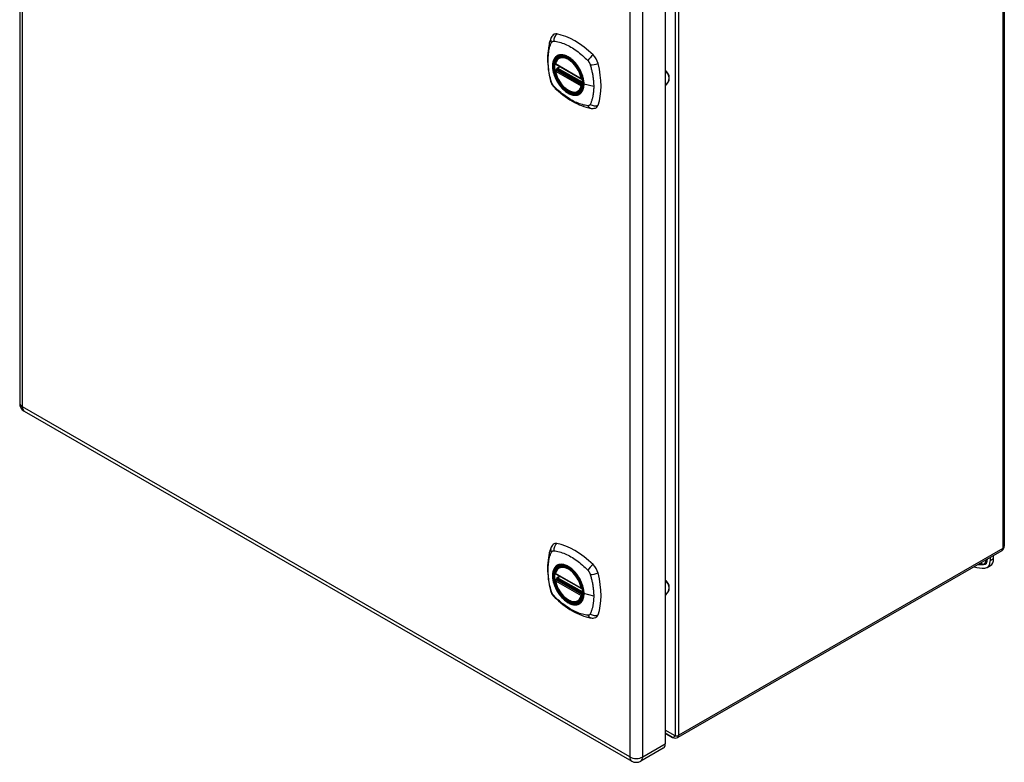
# Model space of a CAD drawing. Header units: inches. Extents: x 96.3 to 112.1, y 33.4 to 56.
# Tile 1 of 2: x 96.3 to 112.1, y 33.4 to 45.3. Entities that reach past the tile are written whole.
import ezdxf

# ---------------------------------------------------------------- set-up
doc = ezdxf.new("R2010")
doc.units = ezdxf.units.IN
doc.header["$MEASUREMENT"] = 0
doc.layers.add('Visible Edges(ANSI)', color=7, linetype='Continuous', lineweight=25)
doc.layers.add('Visible Tangent Edges(ANSI)', color=7, linetype='Continuous', lineweight=25)

msp = doc.modelspace()

# ---------------------------------------------------------------- linework, layer by layer
at = {"layer": 'Visible Edges(ANSI)'}
for p, q in [((96.253, 52.021), (96.253, 39.179)), ((112.055, 49.828), (112.055, 36.885)), ((106.613, 46.555), (106.613, 33.713)), ((104.912, 44.723), (104.922, 44.729)), ((104.855, 44.619), (105.269, 44.381)), ((104.88, 44.557), (104.921, 44.581)), ((104.855, 44.524), (104.869, 44.531)), ((104.874, 44.543), (104.874, 44.546)), ((105.224, 44.181), (105.235, 44.187)), ((96.326, 39.053), (106.076, 33.439)), ((112.013, 36.812), (106.814, 33.818)), ((111.828, 36.706), (111.828, 36.653)), ((111.884, 36.686), (111.884, 36.738)), ((104.912, 36.548), (104.922, 36.554)), ((111.779, 36.545), (111.835, 36.577)), ((104.855, 36.444), (105.269, 36.205)), ((104.855, 36.348), (104.869, 36.356)), ((104.874, 36.368), (104.874, 36.37)), ((104.88, 36.382), (104.921, 36.406)), ((105.224, 36.005), (105.235, 36.012)), ((106.73, 33.818), (106.613, 33.886)), ((106.582, 33.646), (106.222, 33.439))]:
    msp.add_line(p, q, dxfattribs=at)
at = {"layer": 'Visible Edges(ANSI)', "flags": 128}
for points in [[(104.816, 45.089), (104.803, 45.075), (104.792, 45.061), (104.784, 45.047), (104.778, 45.032)], [(104.778, 45.032), (104.77, 45.011), (104.764, 44.991), (104.758, 44.973), (104.753, 44.954), (104.749, 44.935), (104.745, 44.916), (104.738, 44.876), (104.732, 44.835), (104.728, 44.794), (104.726, 44.751), (104.725, 44.708), (104.726, 44.665), (104.728, 44.621), (104.732, 44.576), (104.737, 44.531), (104.744, 44.486), (104.753, 44.44), (104.762, 44.395), (104.768, 44.372), (104.771, 44.36), (104.774, 44.346)], [(104.849, 44.632), (104.854, 44.647), (104.859, 44.661), (104.865, 44.674), (104.872, 44.686), (104.881, 44.697), (104.89, 44.707), (104.9, 44.716), (104.912, 44.723)], [(105.166, 44.642), (105.184, 44.62), (105.201, 44.597), (105.218, 44.572), (105.233, 44.547), (105.247, 44.522), (105.26, 44.495), (105.271, 44.468), (105.281, 44.442)], [(105.224, 44.181), (105.213, 44.175), (105.2, 44.171), (105.188, 44.168), (105.174, 44.166), (105.161, 44.165), (105.147, 44.166), (105.133, 44.168), (105.118, 44.172), (105.104, 44.176), (105.089, 44.182), (105.074, 44.189), (105.06, 44.197), (105.045, 44.206), (105.031, 44.216), (105.016, 44.228), (105.002, 44.24), (104.988, 44.253), (104.975, 44.267), (104.962, 44.281), (104.949, 44.297), (104.937, 44.313), (104.925, 44.329), (104.915, 44.346), (104.904, 44.364), (104.895, 44.382), (104.886, 44.4), (104.877, 44.418), (104.87, 44.437), (104.864, 44.456), (104.858, 44.474), (104.853, 44.493), (104.849, 44.511)], [(104.869, 44.531), (104.871, 44.533), (104.873, 44.537), (104.874, 44.54), (104.874, 44.543)], [(106.613, 44.276), (106.627, 44.288), (106.64, 44.301), (106.652, 44.316), (106.661, 44.331), (106.669, 44.347), (106.674, 44.363), (106.677, 44.38), (106.679, 44.397), (106.677, 44.415), (106.674, 44.432), (106.669, 44.448), (106.661, 44.464), (106.652, 44.479), (106.64, 44.494), (106.627, 44.507), (106.613, 44.519)], [(104.774, 44.346), (104.779, 44.332), (104.784, 44.319), (104.79, 44.307), (104.796, 44.294), (104.804, 44.283), (104.812, 44.271), (104.821, 44.26), (104.83, 44.25)], [(104.83, 44.25), (104.84, 44.24), (104.849, 44.231), (104.867, 44.214), (104.901, 44.184), (104.936, 44.154), (104.972, 44.125), (105.008, 44.098), (105.045, 44.072), (105.082, 44.048), (105.119, 44.026), (105.156, 44.005), (105.194, 43.986), (105.232, 43.969), (105.27, 43.954), (105.309, 43.94), (105.347, 43.928), (105.385, 43.918), (105.404, 43.914), (105.415, 43.912), (105.426, 43.91)], [(105.426, 43.91), (105.441, 43.909), (105.457, 43.909), (105.475, 43.911), (105.493, 43.915)], [(104.778, 36.857), (104.77, 36.836), (104.764, 36.816), (104.758, 36.797), (104.753, 36.779), (104.749, 36.76), (104.745, 36.741), (104.738, 36.701), (104.732, 36.66), (104.728, 36.618), (104.726, 36.576), (104.725, 36.533), (104.726, 36.489), (104.728, 36.445), (104.732, 36.401), (104.737, 36.356), (104.744, 36.31), (104.753, 36.265), (104.762, 36.219), (104.768, 36.196), (104.771, 36.184), (104.774, 36.171)], [(104.816, 36.913), (104.803, 36.9), (104.792, 36.885), (104.784, 36.871), (104.778, 36.857)], [(104.849, 36.457), (104.854, 36.472), (104.859, 36.486), (104.865, 36.499), (104.872, 36.511), (104.881, 36.522), (104.89, 36.532), (104.9, 36.541), (104.912, 36.548)], [(104.869, 36.356), (104.871, 36.358), (104.873, 36.361), (104.874, 36.365), (104.874, 36.368)], [(105.166, 36.466), (105.184, 36.444), (105.201, 36.421), (105.218, 36.397), (105.233, 36.372), (105.247, 36.346), (105.26, 36.32), (105.271, 36.293), (105.281, 36.266)], [(105.224, 36.005), (105.213, 36), (105.2, 35.995), (105.188, 35.992), (105.174, 35.99), (105.161, 35.99), (105.147, 35.991), (105.133, 35.993), (105.118, 35.996), (105.104, 36.001), (105.089, 36.007), (105.074, 36.013), (105.06, 36.022), (105.045, 36.031), (105.031, 36.041), (105.016, 36.052), (105.002, 36.064), (104.988, 36.077), (104.975, 36.091), (104.962, 36.106), (104.949, 36.121), (104.937, 36.137), (104.925, 36.154), (104.915, 36.171), (104.904, 36.188), (104.895, 36.206), (104.886, 36.224), (104.877, 36.243), (104.87, 36.261), (104.864, 36.28), (104.858, 36.299), (104.853, 36.317), (104.849, 36.336)], [(106.613, 36.101), (106.627, 36.113), (106.64, 36.126), (106.652, 36.14), (106.661, 36.155), (106.669, 36.171), (106.674, 36.188), (106.677, 36.205), (106.679, 36.222), (106.677, 36.239), (106.674, 36.256), (106.669, 36.273), (106.661, 36.289), (106.652, 36.304), (106.64, 36.318), (106.627, 36.331), (106.613, 36.343)], [(104.774, 36.171), (104.779, 36.157), (104.784, 36.144), (104.79, 36.131), (104.796, 36.119), (104.804, 36.107), (104.812, 36.096), (104.821, 36.085), (104.83, 36.074)], [(104.83, 36.074), (104.84, 36.064), (104.849, 36.055), (104.867, 36.039), (104.901, 36.008), (104.936, 35.978), (104.972, 35.95), (105.008, 35.922), (105.045, 35.897), (105.082, 35.873), (105.119, 35.851), (105.156, 35.83), (105.194, 35.811), (105.232, 35.794), (105.27, 35.778), (105.309, 35.764), (105.347, 35.753), (105.385, 35.743), (105.404, 35.739), (105.415, 35.737), (105.426, 35.735)], [(105.426, 35.735), (105.441, 35.733), (105.457, 35.733), (105.475, 35.735), (105.493, 35.74)]]:
    msp.add_lwpolyline(points, dxfattribs=at)
at = {"layer": 'Visible Edges(ANSI)'}
for centre, radius, start, end in [((104.861, 44.629), 0.0118, 166.5789, 240.064), ((104.861, 44.513), 0.0118, 119.936, 190.602), ((104.886, 44.547), 0.0118, 119.936, 187.8207), ((105.275, 44.391), 0.0118, 240.064, 282.6676), ((96.399, 39.179), 0.146, 180, 240.064), ((111.971, 36.885), 0.084, 299.936, 0), ((104.861, 36.454), 0.0118, 166.5789, 240.064), ((104.861, 36.338), 0.0118, 119.936, 190.602), ((104.886, 36.372), 0.0118, 119.936, 187.8207), ((105.275, 36.216), 0.0118, 240.064, 282.6676), ((106.772, 33.891), 0.084, 240.064, 299.936), ((106.149, 33.565), 0.146, 240.064, 299.936)]:
    msp.add_arc(centre, radius, start, end, dxfattribs=at)
for centre, major_axis, start_param, end_param in [((104.915, 44.943), (-0.088, 0.154), 5.827357, 6.408431), ((105.165, 43.945), (-0.639, 1.109), 5.172085, 5.827357), ((105.061, 44.448), (0.157, -0.273), 2.362013, 7.062765), ((105.416, 44.654), (0.088, -0.154), 1.114968, 2.030492), ((104.678, 44.789), (-0.639, 1.109), 3.601288, 4.256561), ((105.416, 44.074), (0.088, -0.154), 6.157956, 6.742881), ((104.915, 36.767), (-0.088, 0.154), 5.827357, 6.408431), ((105.165, 35.77), (-0.639, 1.109), 5.172085, 5.827357), ((111.717, 36.782), (0.118, -0.205), 0, 0.787332), ((105.061, 36.273), (0.157, -0.273), 2.362013, 7.062765), ((105.416, 36.478), (0.088, -0.154), 1.114968, 2.030492), ((111.41, 37.432), (0.491, -0.853), 5.731705, 5.993548), ((111.661, 36.75), (0.118, -0.205), 5.993548, 7.070517), ((104.678, 36.613), (-0.639, 1.109), 3.601288, 4.256561), ((105.416, 35.898), (0.088, -0.154), 6.157956, 6.742881), ((106.51, 33.773), (0.073, -0.127), 0, 0.787332)]:
    msp.add_ellipse(centre, major_axis=major_axis, ratio=0.578093, start_param=start_param, end_param=end_param, dxfattribs=at)
for centre in [(105.057, 44.446), (105.057, 36.271)]:
    msp.add_ellipse(centre, major_axis=(-0.16, 0.277), ratio=0.578093, dxfattribs=at)
at = {"layer": 'Visible Tangent Edges(ANSI)'}
for p, q in [((96.296, 39.12), (96.296, 51.962)), ((112.031, 49.794), (112.031, 36.851)), ((106.772, 46.786), (106.772, 33.843)), ((106.831, 33.857), (106.831, 46.8)), ((106.046, 46.348), (106.046, 33.506)), ((106.252, 33.506), (106.252, 46.348)), ((105.266, 44.386), (104.852, 44.625)), ((104.886, 44.557), (104.924, 44.579)), ((104.852, 44.508), (105.266, 44.27)), ((104.861, 44.523), (104.872, 44.529)), ((105.275, 44.285), (104.861, 44.523)), ((104.872, 44.529), (105.282, 44.293)), ((105.283, 44.31), (104.88, 44.542)), ((105.283, 44.328), (104.886, 44.557)), ((105.282, 44.289), (105.275, 44.285)), ((105.465, 44.26), (105.309, 44.3)), ((106.046, 33.506), (96.296, 39.12)), ((112.031, 36.851), (106.831, 33.857)), ((111.784, 36.68), (111.784, 36.679)), ((111.884, 36.686), (111.828, 36.653)), ((111.708, 36.6), (111.715, 36.596)), ((105.266, 36.211), (104.852, 36.449)), ((104.861, 36.347), (104.872, 36.354)), ((105.275, 36.109), (104.861, 36.347)), ((104.872, 36.354), (105.282, 36.118)), ((105.283, 36.135), (104.88, 36.367)), ((104.886, 36.381), (104.924, 36.404)), ((105.283, 36.153), (104.886, 36.381)), ((104.852, 36.333), (105.266, 36.095)), ((105.282, 36.113), (105.275, 36.109)), ((105.465, 36.085), (105.309, 36.125)), ((106.772, 33.843), (106.613, 33.934)), ((106.613, 33.886), (106.73, 33.818)), ((106.73, 33.818), (106.613, 33.886)), ((106.252, 33.506), (106.613, 33.713))]:
    msp.add_line(p, q, dxfattribs=at)
at = {"layer": 'Visible Tangent Edges(ANSI)', "flags": 128}
for points in [[(104.788, 44.332), (104.778, 44.365), (104.771, 44.394), (104.764, 44.424), (104.758, 44.453), (104.753, 44.483), (104.748, 44.512), (104.744, 44.541), (104.741, 44.57), (104.738, 44.598), (104.736, 44.626), (104.735, 44.654), (104.735, 44.681), (104.735, 44.708), (104.736, 44.734), (104.738, 44.76), (104.741, 44.785), (104.744, 44.81), (104.748, 44.834), (104.753, 44.857), (104.758, 44.88), (104.764, 44.902), (104.771, 44.924), (104.778, 44.945), (104.788, 44.967)], [(104.788, 44.967), (104.789, 44.969), (104.79, 44.97), (104.791, 44.972), (104.792, 44.973), (104.793, 44.975), (104.795, 44.976), (104.796, 44.978), (104.797, 44.979), (104.799, 44.98), (104.8, 44.981), (104.802, 44.982), (104.803, 44.983), (104.805, 44.984), (104.806, 44.985), (104.808, 44.985), (104.81, 44.986), (104.811, 44.987), (104.813, 44.987), (104.815, 44.987), (104.817, 44.988), (104.819, 44.988), (104.82, 44.988), (104.822, 44.988), (104.824, 44.988)], [(104.824, 44.988), (104.848, 44.986), (104.87, 44.982), (104.892, 44.977), (104.915, 44.971), (104.938, 44.965), (104.96, 44.957), (104.984, 44.949), (105.007, 44.94), (105.03, 44.929), (105.053, 44.918), (105.077, 44.906), (105.1, 44.893), (105.123, 44.879), (105.147, 44.864), (105.17, 44.849), (105.193, 44.832), (105.216, 44.815), (105.239, 44.797), (105.261, 44.778), (105.284, 44.759), (105.306, 44.739), (105.328, 44.718), (105.35, 44.697), (105.374, 44.672)], [(104.862, 44.743), (104.853, 44.735), (104.845, 44.726), (104.837, 44.716), (104.83, 44.705), (104.824, 44.694), (104.819, 44.681), (104.814, 44.668), (104.811, 44.654), (104.808, 44.639), (104.806, 44.623), (104.804, 44.607), (104.804, 44.591), (104.804, 44.574), (104.806, 44.556), (104.808, 44.538), (104.811, 44.52), (104.814, 44.502), (104.819, 44.483), (104.824, 44.464), (104.83, 44.445), (104.837, 44.427), (104.845, 44.408), (104.853, 44.389), (104.862, 44.371)], [(105.306, 44.302), (105.3, 44.244), (105.283, 44.195), (105.255, 44.158), (105.219, 44.134), (105.175, 44.124), (105.125, 44.129), (105.073, 44.149), (105.019, 44.183), (104.967, 44.228), (104.92, 44.284), (104.878, 44.347), (104.845, 44.414), (104.822, 44.484), (104.81, 44.551), (104.809, 44.614), (104.819, 44.668), (104.84, 44.713), (104.871, 44.745), (104.911, 44.763), (104.957, 44.767), (105.009, 44.756), (105.062, 44.73), (105.115, 44.692), (105.166, 44.642)], [(104.895, 44.762), (104.894, 44.762), (104.892, 44.761), (104.891, 44.761), (104.889, 44.76), (104.888, 44.759), (104.886, 44.759), (104.885, 44.758), (104.883, 44.757), (104.882, 44.756), (104.88, 44.756), (104.879, 44.755), (104.878, 44.754), (104.876, 44.753), (104.875, 44.752), (104.873, 44.752), (104.872, 44.751), (104.871, 44.75), (104.869, 44.749), (104.868, 44.748), (104.867, 44.747), (104.866, 44.746), (104.864, 44.745), (104.863, 44.744), (104.862, 44.743)], [(105.217, 44.577), (105.205, 44.594), (105.194, 44.611), (105.181, 44.626), (105.168, 44.642), (105.155, 44.657), (105.142, 44.671), (105.128, 44.684), (105.114, 44.696), (105.1, 44.708), (105.085, 44.719), (105.071, 44.728), (105.056, 44.737), (105.042, 44.745), (105.027, 44.752), (105.013, 44.758), (104.998, 44.763), (104.984, 44.766), (104.97, 44.769), (104.957, 44.771), (104.944, 44.771), (104.931, 44.771), (104.918, 44.769), (104.906, 44.766), (104.895, 44.762)], [(105.25, 44.52), (105.249, 44.522), (105.248, 44.524), (105.246, 44.527), (105.245, 44.529), (105.244, 44.532), (105.242, 44.534), (105.241, 44.537), (105.24, 44.539), (105.238, 44.542), (105.237, 44.544), (105.236, 44.546), (105.234, 44.549), (105.233, 44.551), (105.231, 44.554), (105.23, 44.556), (105.229, 44.558), (105.227, 44.561), (105.226, 44.563), (105.224, 44.565), (105.223, 44.568), (105.221, 44.57), (105.22, 44.573), (105.218, 44.575), (105.217, 44.577)], [(105.374, 44.672), (105.375, 44.67), (105.376, 44.669), (105.377, 44.668), (105.378, 44.667), (105.379, 44.666), (105.38, 44.665), (105.381, 44.664), (105.382, 44.662), (105.382, 44.661), (105.383, 44.66), (105.384, 44.659), (105.385, 44.658), (105.386, 44.656), (105.387, 44.655), (105.388, 44.654), (105.389, 44.652), (105.39, 44.651), (105.39, 44.65), (105.391, 44.649), (105.392, 44.647), (105.393, 44.646), (105.394, 44.645), (105.394, 44.643), (105.395, 44.642)], [(105.395, 44.642), (105.396, 44.641), (105.397, 44.639), (105.398, 44.638), (105.398, 44.637), (105.399, 44.635), (105.4, 44.634), (105.4, 44.633), (105.401, 44.631), (105.402, 44.63), (105.402, 44.628), (105.403, 44.627), (105.404, 44.626), (105.404, 44.624), (105.405, 44.623), (105.405, 44.621), (105.406, 44.62), (105.407, 44.619), (105.407, 44.617), (105.408, 44.616), (105.408, 44.614), (105.409, 44.613), (105.409, 44.612), (105.41, 44.61), (105.41, 44.609)], [(105.41, 44.609), (105.416, 44.591), (105.42, 44.576), (105.424, 44.561), (105.427, 44.546), (105.431, 44.531), (105.434, 44.517), (105.438, 44.502), (105.441, 44.487), (105.444, 44.472), (105.446, 44.458), (105.449, 44.443), (105.451, 44.429), (105.454, 44.414), (105.456, 44.4), (105.457, 44.386), (105.459, 44.371), (105.461, 44.357), (105.462, 44.343), (105.463, 44.329), (105.464, 44.315), (105.464, 44.301), (105.465, 44.288), (105.465, 44.274), (105.465, 44.26)], [(104.869, 44.531), (104.869, 44.531), (104.869, 44.531), (104.869, 44.531), (104.869, 44.531), (104.869, 44.531), (104.869, 44.531), (104.869, 44.531), (104.869, 44.531), (104.869, 44.531), (104.869, 44.531), (104.869, 44.531), (104.869, 44.531), (104.869, 44.531), (104.869, 44.531), (104.869, 44.531), (104.869, 44.531), (104.869, 44.531), (104.869, 44.531), (104.869, 44.531), (104.869, 44.531), (104.869, 44.531), (104.869, 44.531), (104.869, 44.531), (104.869, 44.531)], [(104.869, 44.531), (104.869, 44.531), (104.869, 44.531), (104.869, 44.531), (104.869, 44.531), (104.869, 44.531), (104.869, 44.531), (104.869, 44.531), (104.869, 44.531), (104.869, 44.531), (104.869, 44.531), (104.869, 44.531), (104.869, 44.531), (104.869, 44.531), (104.869, 44.531), (104.869, 44.531), (104.869, 44.531), (104.87, 44.531), (104.87, 44.531), (104.87, 44.53), (104.87, 44.53), (104.87, 44.53), (104.87, 44.53), (104.871, 44.53), (104.871, 44.53)], [(104.871, 44.53), (104.871, 44.53), (104.871, 44.53), (104.871, 44.53), (104.871, 44.53), (104.871, 44.53), (104.871, 44.53), (104.871, 44.53), (104.871, 44.53), (104.871, 44.53), (104.871, 44.53), (104.871, 44.53), (104.871, 44.53), (104.872, 44.53), (104.872, 44.53), (104.872, 44.53), (104.872, 44.53), (104.872, 44.53), (104.872, 44.53), (104.872, 44.53), (104.872, 44.53), (104.872, 44.53), (104.872, 44.53), (104.872, 44.53), (104.872, 44.529)], [(104.874, 44.544), (104.874, 44.544), (104.874, 44.544), (104.874, 44.544), (104.874, 44.544), (104.874, 44.544), (104.874, 44.544), (104.874, 44.544), (104.874, 44.544), (104.874, 44.544), (104.874, 44.544), (104.874, 44.544), (104.874, 44.544), (104.874, 44.544), (104.874, 44.544), (104.874, 44.544), (104.874, 44.544), (104.874, 44.544), (104.874, 44.543), (104.874, 44.543), (104.874, 44.543), (104.874, 44.543), (104.874, 44.543), (104.874, 44.543), (104.874, 44.543)], [(104.878, 44.544), (104.877, 44.544), (104.877, 44.544), (104.877, 44.544), (104.877, 44.544), (104.877, 44.544), (104.876, 44.544), (104.876, 44.544), (104.876, 44.544), (104.876, 44.544), (104.876, 44.544), (104.876, 44.544), (104.876, 44.544), (104.875, 44.544), (104.875, 44.544), (104.875, 44.544), (104.875, 44.544), (104.875, 44.544), (104.875, 44.544), (104.875, 44.544), (104.875, 44.544), (104.875, 44.544), (104.875, 44.544), (104.875, 44.544), (104.874, 44.544)], [(104.88, 44.542), (104.88, 44.542), (104.88, 44.542), (104.88, 44.543), (104.88, 44.543), (104.88, 44.543), (104.88, 44.543), (104.88, 44.543), (104.879, 44.543), (104.879, 44.543), (104.879, 44.543), (104.879, 44.543), (104.879, 44.543), (104.879, 44.543), (104.879, 44.543), (104.879, 44.543), (104.878, 44.543), (104.878, 44.543), (104.878, 44.543), (104.878, 44.544), (104.878, 44.544), (104.878, 44.544), (104.878, 44.544), (104.878, 44.544), (104.878, 44.544)], [(105.309, 44.3), (105.308, 44.309), (105.308, 44.317), (105.308, 44.326), (105.307, 44.335), (105.306, 44.344), (105.305, 44.353), (105.303, 44.362), (105.302, 44.371), (105.3, 44.38), (105.298, 44.389), (105.296, 44.398), (105.293, 44.408), (105.291, 44.417), (105.288, 44.426), (105.285, 44.436), (105.282, 44.445), (105.279, 44.455), (105.275, 44.464), (105.271, 44.473), (105.267, 44.483), (105.263, 44.492), (105.259, 44.501), (105.255, 44.51), (105.25, 44.52)], [(105.281, 44.442), (105.283, 44.435), (105.285, 44.429), (105.287, 44.423), (105.288, 44.417), (105.29, 44.411), (105.292, 44.406), (105.293, 44.4), (105.295, 44.394), (105.296, 44.388), (105.297, 44.382), (105.298, 44.376), (105.299, 44.37), (105.3, 44.364), (105.301, 44.358), (105.302, 44.353), (105.303, 44.347), (105.304, 44.341), (105.304, 44.335), (105.305, 44.33), (105.305, 44.324), (105.305, 44.319), (105.305, 44.313), (105.306, 44.308), (105.306, 44.302)], [(104.824, 44.269), (104.822, 44.271), (104.82, 44.273), (104.819, 44.276), (104.817, 44.278), (104.815, 44.28), (104.813, 44.283), (104.811, 44.285), (104.81, 44.288), (104.808, 44.29), (104.806, 44.293), (104.805, 44.296), (104.803, 44.298), (104.802, 44.301), (104.8, 44.304), (104.799, 44.306), (104.797, 44.309), (104.796, 44.312), (104.795, 44.315), (104.793, 44.317), (104.792, 44.32), (104.791, 44.323), (104.79, 44.326), (104.789, 44.329), (104.788, 44.332)], [(105.374, 43.952), (105.35, 43.955), (105.328, 43.959), (105.306, 43.964), (105.284, 43.97), (105.261, 43.976), (105.239, 43.984), (105.216, 43.992), (105.193, 44.002), (105.17, 44.012), (105.147, 44.023), (105.123, 44.035), (105.1, 44.049), (105.077, 44.062), (105.053, 44.077), (105.03, 44.093), (105.007, 44.109), (104.984, 44.126), (104.96, 44.144), (104.938, 44.163), (104.915, 44.182), (104.892, 44.202), (104.87, 44.223), (104.848, 44.244), (104.824, 44.269)], [(104.862, 44.371), (104.863, 44.369), (104.864, 44.366), (104.866, 44.364), (104.867, 44.361), (104.868, 44.359), (104.869, 44.356), (104.871, 44.354), (104.872, 44.351), (104.873, 44.349), (104.875, 44.347), (104.876, 44.344), (104.878, 44.342), (104.879, 44.339), (104.88, 44.337), (104.882, 44.335), (104.883, 44.332), (104.885, 44.33), (104.886, 44.328), (104.888, 44.325), (104.889, 44.323), (104.891, 44.32), (104.892, 44.318), (104.894, 44.316), (104.895, 44.313)], [(104.895, 44.313), (104.906, 44.297), (104.918, 44.28), (104.931, 44.264), (104.944, 44.249), (104.957, 44.234), (104.971, 44.22), (104.984, 44.207), (104.998, 44.195), (105.013, 44.183), (105.027, 44.172), (105.042, 44.163), (105.056, 44.154), (105.071, 44.146), (105.085, 44.139), (105.1, 44.133), (105.114, 44.128), (105.128, 44.124), (105.142, 44.122), (105.155, 44.12), (105.168, 44.12), (105.181, 44.12), (105.194, 44.122), (105.205, 44.124), (105.217, 44.128)], [(105.25, 44.147), (105.255, 44.151), (105.259, 44.156), (105.263, 44.16), (105.267, 44.165), (105.271, 44.17), (105.275, 44.175), (105.279, 44.18), (105.282, 44.186), (105.285, 44.191), (105.288, 44.197), (105.291, 44.203), (105.293, 44.21), (105.296, 44.216), (105.298, 44.223), (105.3, 44.23), (105.302, 44.237), (105.303, 44.245), (105.305, 44.252), (105.306, 44.26), (105.307, 44.268), (105.308, 44.276), (105.308, 44.284), (105.308, 44.292), (105.309, 44.3)], [(105.465, 44.26), (105.465, 44.247), (105.465, 44.234), (105.464, 44.22), (105.464, 44.207), (105.463, 44.194), (105.462, 44.181), (105.461, 44.169), (105.459, 44.156), (105.457, 44.144), (105.456, 44.131), (105.453, 44.119), (105.451, 44.107), (105.449, 44.095), (105.446, 44.084), (105.444, 44.072), (105.441, 44.061), (105.438, 44.049), (105.434, 44.038), (105.431, 44.027), (105.427, 44.016), (105.424, 44.006), (105.42, 43.995), (105.416, 43.985), (105.41, 43.973)], [(105.217, 44.128), (105.218, 44.129), (105.22, 44.129), (105.221, 44.13), (105.223, 44.131), (105.224, 44.131), (105.226, 44.132), (105.227, 44.133), (105.229, 44.133), (105.23, 44.134), (105.231, 44.135), (105.233, 44.136), (105.234, 44.136), (105.236, 44.137), (105.237, 44.138), (105.238, 44.139), (105.24, 44.14), (105.241, 44.141), (105.242, 44.142), (105.244, 44.143), (105.245, 44.143), (105.246, 44.144), (105.248, 44.145), (105.249, 44.146), (105.25, 44.147)], [(105.41, 43.973), (105.409, 43.972), (105.408, 43.97), (105.407, 43.968), (105.406, 43.967), (105.405, 43.965), (105.404, 43.964), (105.402, 43.963), (105.401, 43.962), (105.4, 43.96), (105.398, 43.959), (105.397, 43.958), (105.395, 43.957), (105.394, 43.957), (105.392, 43.956), (105.39, 43.955), (105.389, 43.954), (105.387, 43.954), (105.385, 43.953), (105.383, 43.953), (105.382, 43.953), (105.38, 43.952), (105.378, 43.952), (105.376, 43.952), (105.374, 43.952)], [(104.788, 36.156), (104.778, 36.189), (104.771, 36.219), (104.764, 36.249), (104.758, 36.278), (104.753, 36.307), (104.748, 36.337), (104.744, 36.365), (104.741, 36.394), (104.738, 36.423), (104.736, 36.451), (104.735, 36.478), (104.735, 36.505), (104.735, 36.532), (104.736, 36.559), (104.738, 36.584), (104.741, 36.609), (104.744, 36.634), (104.748, 36.658), (104.753, 36.682), (104.758, 36.705), (104.764, 36.727), (104.771, 36.749), (104.778, 36.77), (104.788, 36.791)], [(104.788, 36.791), (104.789, 36.793), (104.79, 36.795), (104.791, 36.796), (104.792, 36.798), (104.793, 36.799), (104.795, 36.801), (104.796, 36.802), (104.797, 36.803), (104.799, 36.805), (104.8, 36.806), (104.802, 36.807), (104.803, 36.808), (104.805, 36.808), (104.806, 36.809), (104.808, 36.81), (104.81, 36.811), (104.811, 36.811), (104.813, 36.812), (104.815, 36.812), (104.817, 36.812), (104.819, 36.812), (104.82, 36.813), (104.822, 36.813), (104.824, 36.813)], [(104.824, 36.813), (104.848, 36.81), (104.87, 36.806), (104.892, 36.801), (104.915, 36.796), (104.938, 36.789), (104.96, 36.782), (104.984, 36.773), (105.007, 36.764), (105.03, 36.754), (105.053, 36.743), (105.077, 36.731), (105.1, 36.718), (105.123, 36.704), (105.147, 36.689), (105.17, 36.673), (105.193, 36.657), (105.216, 36.64), (105.239, 36.622), (105.261, 36.603), (105.284, 36.583), (105.306, 36.563), (105.328, 36.542), (105.35, 36.521), (105.374, 36.496)], [(104.862, 36.568), (104.853, 36.56), (104.845, 36.551), (104.837, 36.541), (104.83, 36.53), (104.824, 36.518), (104.819, 36.506), (104.814, 36.492), (104.811, 36.478), (104.808, 36.463), (104.806, 36.448), (104.804, 36.432), (104.804, 36.415), (104.804, 36.398), (104.806, 36.381), (104.808, 36.363), (104.811, 36.345), (104.814, 36.326), (104.819, 36.307), (104.824, 36.289), (104.83, 36.27), (104.837, 36.251), (104.845, 36.232), (104.853, 36.214), (104.862, 36.196)], [(105.306, 36.127), (105.3, 36.069), (105.283, 36.02), (105.255, 35.982), (105.219, 35.958), (105.175, 35.949), (105.125, 35.954), (105.073, 35.974), (105.019, 36.007), (104.967, 36.053), (104.92, 36.109), (104.878, 36.171), (104.845, 36.239), (104.822, 36.308), (104.81, 36.375), (104.809, 36.438), (104.819, 36.493), (104.84, 36.537), (104.871, 36.57), (104.911, 36.588), (104.957, 36.591), (105.009, 36.58), (105.062, 36.555), (105.115, 36.516), (105.166, 36.466)], [(104.895, 36.587), (104.894, 36.586), (104.892, 36.586), (104.891, 36.585), (104.889, 36.585), (104.888, 36.584), (104.886, 36.583), (104.885, 36.582), (104.883, 36.582), (104.882, 36.581), (104.88, 36.58), (104.879, 36.579), (104.878, 36.579), (104.876, 36.578), (104.875, 36.577), (104.873, 36.576), (104.872, 36.575), (104.871, 36.574), (104.869, 36.574), (104.868, 36.573), (104.867, 36.572), (104.866, 36.571), (104.864, 36.57), (104.863, 36.569), (104.862, 36.568)], [(105.217, 36.402), (105.205, 36.419), (105.194, 36.435), (105.181, 36.451), (105.168, 36.466), (105.155, 36.481), (105.142, 36.495), (105.128, 36.508), (105.114, 36.521), (105.1, 36.532), (105.085, 36.543), (105.071, 36.553), (105.056, 36.562), (105.042, 36.57), (105.027, 36.577), (105.013, 36.582), (104.998, 36.587), (104.984, 36.591), (104.97, 36.594), (104.957, 36.595), (104.944, 36.596), (104.931, 36.595), (104.918, 36.594), (104.906, 36.591), (104.895, 36.587)], [(104.869, 36.356), (104.869, 36.356), (104.869, 36.356), (104.869, 36.356), (104.869, 36.356), (104.869, 36.356), (104.869, 36.356), (104.869, 36.356), (104.869, 36.356), (104.869, 36.356), (104.869, 36.356), (104.869, 36.356), (104.869, 36.356), (104.869, 36.356), (104.869, 36.356), (104.869, 36.356), (104.869, 36.356), (104.869, 36.356), (104.869, 36.356), (104.869, 36.356), (104.869, 36.356), (104.869, 36.356), (104.869, 36.356), (104.869, 36.356), (104.869, 36.356)], [(104.869, 36.356), (104.869, 36.356), (104.869, 36.356), (104.869, 36.356), (104.869, 36.356), (104.869, 36.356), (104.869, 36.356), (104.869, 36.356), (104.869, 36.356), (104.869, 36.356), (104.869, 36.355), (104.869, 36.355), (104.869, 36.355), (104.869, 36.355), (104.869, 36.355), (104.869, 36.355), (104.869, 36.355), (104.87, 36.355), (104.87, 36.355), (104.87, 36.355), (104.87, 36.355), (104.87, 36.355), (104.87, 36.355), (104.871, 36.355), (104.871, 36.355)], [(104.871, 36.355), (104.871, 36.355), (104.871, 36.355), (104.871, 36.355), (104.871, 36.355), (104.871, 36.355), (104.871, 36.355), (104.871, 36.355), (104.871, 36.354), (104.871, 36.354), (104.871, 36.354), (104.871, 36.354), (104.871, 36.354), (104.872, 36.354), (104.872, 36.354), (104.872, 36.354), (104.872, 36.354), (104.872, 36.354), (104.872, 36.354), (104.872, 36.354), (104.872, 36.354), (104.872, 36.354), (104.872, 36.354), (104.872, 36.354), (104.872, 36.354)], [(104.874, 36.369), (104.874, 36.369), (104.874, 36.369), (104.874, 36.369), (104.874, 36.369), (104.874, 36.369), (104.874, 36.369), (104.874, 36.369), (104.874, 36.369), (104.874, 36.369), (104.874, 36.368), (104.874, 36.368), (104.874, 36.368), (104.874, 36.368), (104.874, 36.368), (104.874, 36.368), (104.874, 36.368), (104.874, 36.368), (104.874, 36.368), (104.874, 36.368), (104.874, 36.368), (104.874, 36.368), (104.874, 36.368), (104.874, 36.368), (104.874, 36.368)], [(104.878, 36.368), (104.877, 36.368), (104.877, 36.368), (104.877, 36.369), (104.877, 36.369), (104.877, 36.369), (104.876, 36.369), (104.876, 36.369), (104.876, 36.369), (104.876, 36.369), (104.876, 36.369), (104.876, 36.369), (104.876, 36.369), (104.875, 36.369), (104.875, 36.369), (104.875, 36.369), (104.875, 36.369), (104.875, 36.369), (104.875, 36.369), (104.875, 36.369), (104.875, 36.369), (104.875, 36.369), (104.875, 36.369), (104.875, 36.369), (104.874, 36.369)], [(104.88, 36.367), (104.88, 36.367), (104.88, 36.367), (104.88, 36.367), (104.88, 36.367), (104.88, 36.367), (104.88, 36.367), (104.88, 36.367), (104.879, 36.367), (104.879, 36.367), (104.879, 36.368), (104.879, 36.368), (104.879, 36.368), (104.879, 36.368), (104.879, 36.368), (104.879, 36.368), (104.878, 36.368), (104.878, 36.368), (104.878, 36.368), (104.878, 36.368), (104.878, 36.368), (104.878, 36.368), (104.878, 36.368), (104.878, 36.368), (104.878, 36.368)], [(105.25, 36.344), (105.249, 36.347), (105.248, 36.349), (105.246, 36.351), (105.245, 36.354), (105.244, 36.356), (105.242, 36.359), (105.241, 36.361), (105.24, 36.364), (105.238, 36.366), (105.237, 36.368), (105.236, 36.371), (105.234, 36.373), (105.233, 36.376), (105.231, 36.378), (105.23, 36.381), (105.229, 36.383), (105.227, 36.385), (105.226, 36.388), (105.224, 36.39), (105.223, 36.392), (105.221, 36.395), (105.22, 36.397), (105.218, 36.399), (105.217, 36.402)], [(105.374, 36.496), (105.375, 36.495), (105.376, 36.494), (105.377, 36.493), (105.378, 36.492), (105.379, 36.49), (105.38, 36.489), (105.381, 36.488), (105.382, 36.487), (105.382, 36.486), (105.383, 36.485), (105.384, 36.483), (105.385, 36.482), (105.386, 36.481), (105.387, 36.48), (105.388, 36.478), (105.389, 36.477), (105.39, 36.476), (105.39, 36.474), (105.391, 36.473), (105.392, 36.472), (105.393, 36.471), (105.394, 36.469), (105.394, 36.468), (105.395, 36.467)], [(105.395, 36.467), (105.396, 36.465), (105.397, 36.464), (105.398, 36.463), (105.398, 36.461), (105.399, 36.46), (105.4, 36.458), (105.4, 36.457), (105.401, 36.456), (105.402, 36.454), (105.402, 36.453), (105.403, 36.452), (105.404, 36.45), (105.404, 36.449), (105.405, 36.447), (105.405, 36.446), (105.406, 36.445), (105.407, 36.443), (105.407, 36.442), (105.408, 36.44), (105.408, 36.439), (105.409, 36.437), (105.409, 36.436), (105.41, 36.435), (105.41, 36.433)], [(105.41, 36.433), (105.416, 36.415), (105.42, 36.4), (105.424, 36.385), (105.427, 36.371), (105.431, 36.356), (105.434, 36.341), (105.438, 36.326), (105.441, 36.312), (105.444, 36.297), (105.446, 36.282), (105.449, 36.268), (105.451, 36.253), (105.454, 36.239), (105.456, 36.224), (105.457, 36.21), (105.459, 36.196), (105.461, 36.182), (105.462, 36.168), (105.463, 36.154), (105.464, 36.14), (105.464, 36.126), (105.465, 36.112), (105.465, 36.098), (105.465, 36.085)], [(104.862, 36.196), (104.863, 36.193), (104.864, 36.191), (104.866, 36.188), (104.867, 36.186), (104.868, 36.183), (104.869, 36.181), (104.871, 36.178), (104.872, 36.176), (104.873, 36.174), (104.875, 36.171), (104.876, 36.169), (104.878, 36.166), (104.879, 36.164), (104.88, 36.162), (104.882, 36.159), (104.883, 36.157), (104.885, 36.154), (104.886, 36.152), (104.888, 36.15), (104.889, 36.147), (104.891, 36.145), (104.892, 36.143), (104.894, 36.14), (104.895, 36.138)], [(105.309, 36.125), (105.308, 36.133), (105.308, 36.142), (105.308, 36.15), (105.307, 36.159), (105.306, 36.168), (105.305, 36.177), (105.303, 36.186), (105.302, 36.195), (105.3, 36.204), (105.298, 36.214), (105.296, 36.223), (105.293, 36.232), (105.291, 36.242), (105.288, 36.251), (105.285, 36.26), (105.282, 36.27), (105.279, 36.279), (105.275, 36.288), (105.271, 36.298), (105.267, 36.307), (105.263, 36.316), (105.259, 36.326), (105.255, 36.335), (105.25, 36.344)], [(105.281, 36.266), (105.283, 36.26), (105.285, 36.254), (105.287, 36.248), (105.288, 36.242), (105.29, 36.236), (105.292, 36.23), (105.293, 36.224), (105.295, 36.218), (105.296, 36.212), (105.297, 36.206), (105.298, 36.2), (105.299, 36.195), (105.3, 36.189), (105.301, 36.183), (105.302, 36.177), (105.303, 36.171), (105.304, 36.166), (105.304, 36.16), (105.305, 36.154), (105.305, 36.149), (105.305, 36.143), (105.305, 36.138), (105.306, 36.132), (105.306, 36.127)], [(104.824, 36.093), (104.822, 36.095), (104.82, 36.098), (104.819, 36.1), (104.817, 36.102), (104.815, 36.105), (104.813, 36.107), (104.811, 36.11), (104.81, 36.112), (104.808, 36.115), (104.806, 36.118), (104.805, 36.12), (104.803, 36.123), (104.802, 36.126), (104.8, 36.128), (104.799, 36.131), (104.797, 36.134), (104.796, 36.136), (104.795, 36.139), (104.793, 36.142), (104.792, 36.145), (104.791, 36.148), (104.79, 36.15), (104.789, 36.153), (104.788, 36.156)], [(105.374, 35.777), (105.35, 35.779), (105.328, 35.783), (105.306, 35.788), (105.284, 35.794), (105.261, 35.801), (105.239, 35.808), (105.216, 35.817), (105.193, 35.826), (105.17, 35.837), (105.147, 35.848), (105.123, 35.86), (105.1, 35.873), (105.077, 35.887), (105.053, 35.902), (105.03, 35.917), (105.007, 35.934), (104.984, 35.951), (104.96, 35.969), (104.938, 35.987), (104.915, 36.007), (104.892, 36.027), (104.87, 36.047), (104.848, 36.068), (104.824, 36.093)], [(104.895, 36.138), (104.906, 36.121), (104.918, 36.105), (104.931, 36.089), (104.944, 36.073), (104.957, 36.059), (104.971, 36.045), (104.984, 36.032), (104.998, 36.019), (105.013, 36.008), (105.027, 35.997), (105.042, 35.987), (105.056, 35.978), (105.071, 35.97), (105.085, 35.963), (105.1, 35.958), (105.114, 35.953), (105.128, 35.949), (105.142, 35.946), (105.155, 35.945), (105.168, 35.944), (105.181, 35.945), (105.194, 35.946), (105.205, 35.949), (105.217, 35.953)], [(105.25, 35.972), (105.255, 35.976), (105.259, 35.98), (105.263, 35.984), (105.267, 35.989), (105.271, 35.994), (105.275, 35.999), (105.279, 36.005), (105.282, 36.01), (105.285, 36.016), (105.288, 36.022), (105.291, 36.028), (105.293, 36.034), (105.296, 36.041), (105.298, 36.048), (105.3, 36.055), (105.302, 36.062), (105.303, 36.069), (105.305, 36.077), (105.306, 36.084), (105.307, 36.092), (105.308, 36.1), (105.308, 36.108), (105.308, 36.116), (105.309, 36.125)], [(105.465, 36.085), (105.465, 36.071), (105.465, 36.058), (105.464, 36.045), (105.464, 36.032), (105.463, 36.019), (105.462, 36.006), (105.461, 35.993), (105.459, 35.981), (105.457, 35.968), (105.456, 35.956), (105.453, 35.944), (105.451, 35.932), (105.449, 35.92), (105.446, 35.908), (105.444, 35.896), (105.441, 35.885), (105.438, 35.874), (105.434, 35.863), (105.431, 35.852), (105.427, 35.841), (105.424, 35.83), (105.42, 35.82), (105.416, 35.809), (105.41, 35.798)], [(105.217, 35.953), (105.218, 35.953), (105.22, 35.954), (105.221, 35.954), (105.223, 35.955), (105.224, 35.956), (105.226, 35.956), (105.227, 35.957), (105.229, 35.958), (105.23, 35.959), (105.231, 35.959), (105.233, 35.96), (105.234, 35.961), (105.236, 35.962), (105.237, 35.963), (105.238, 35.963), (105.24, 35.964), (105.241, 35.965), (105.242, 35.966), (105.244, 35.967), (105.245, 35.968), (105.246, 35.969), (105.248, 35.97), (105.249, 35.971), (105.25, 35.972)], [(105.41, 35.798), (105.409, 35.796), (105.408, 35.794), (105.407, 35.793), (105.406, 35.791), (105.405, 35.79), (105.404, 35.789), (105.402, 35.787), (105.401, 35.786), (105.4, 35.785), (105.398, 35.784), (105.397, 35.783), (105.395, 35.782), (105.394, 35.781), (105.392, 35.78), (105.39, 35.78), (105.389, 35.779), (105.387, 35.778), (105.385, 35.778), (105.383, 35.778), (105.382, 35.777), (105.38, 35.777), (105.378, 35.777), (105.376, 35.777), (105.374, 35.777)]]:
    msp.add_lwpolyline(points, dxfattribs=at)
at = {"layer": 'Visible Tangent Edges(ANSI)'}
for centre, major_axis, ratio, start_param, end_param in [((104.915, 45.006), (-0.026, -0.115), 0.753973, 3.899961, 5.037231), ((104.888, 44.99), (-0.11, 0.042), 0.703309, 0, 0.764267), ((105.06, 44.447), (-0.173, 0.3), 0.578093, 5.049679, 10.658285), ((105.059, 44.447), (-0.15, 0.261), 0.578093, 4.16689, 6.832552), ((105.068, 44.452), (-0.156, 0.271), 0.578093, 6.165882, 6.283185), ((105.444, 44.701), (-0.0787, -0.0881), 0.342407, 4.199127, 5.336397), ((104.861, 44.629), (-0.0115, 0.0027), 0.695905, 0, 0.935665), ((104.861, 44.629), (-0.0059, -0.0102), 0.578093, 5.495853, 6.283185), ((105.471, 44.655), (0.116, 0.024), 0.339589, 4.087332, 5.224602), ((104.861, 44.513), (-0.0116, -0.0022), 0.423362, 0, 0.692028), ((104.861, 44.513), (-0.0059, -0.0102), 0.578093, 3.925057, 5.495853), ((105.059, 44.447), (0.15, -0.261), 0.578093, 4.16689, 6.832552), ((104.861, 44.513), (-0.0059, 0.0102), 0.578093, 5.499721, 6.283185), ((104.863, 44.542), (0.0019, -0.0117), 0.983789, 0.322582, 1.638537), ((104.869, 44.54), (0.0039, 0.0112), 0.654364, 3.80656, 5.233141), ((104.872, 44.539), (0.0059, 0.0102), 0.578093, 3.925057, 5.333981), ((104.886, 44.547), (-0.0117, -0.0016), 0.469248, 0, 0.204023), ((104.886, 44.547), (-0.0059, -0.0102), 0.578093, 3.925057, 5.349392), ((104.886, 44.547), (-0.0059, 0.0102), 0.578093, 5.499721, 6.283185), ((106.482, 44.394), (0.194, 0), 0.817547, 5.45541, 7.110961), ((104.888, 44.378), (-0.114, -0.032), 0.388839, 0, 0.392668), ((104.915, 44.332), (-0.0848, -0.0822), 0.391657, 5.889683, 6.283185), ((105.275, 44.391), (-0.0059, -0.0102), 0.578093, 5.495853, 6.283185), ((105.275, 44.391), (-0.0116, -0.0022), 0.423362, 0.692028, 1.60444), ((105.275, 44.275), (0.0059, 0.0102), 0.578093, 0.783464, 2.354261), ((105.275, 44.275), (0.0115, -0.0027), 0.695905, 4.077257, 5.159885), ((105.275, 44.275), (0.0059, -0.0102), 0.578093, 1.626874, 2.358128), ((105.311, 44.303), (-0.00492, 0), 0.575862, 0.141897, 1.156289), ((105.068, 44.452), (0.156, -0.271), 0.578093, 0, 0.117303), ((105.444, 44.027), (-0.019, -0.117), 0.704723, 5.515471, 6.283185), ((105.471, 44.043), (0.113, -0.034), 0.752559, 4.384035, 5.521305), ((96.399, 39.179), (-0.146, 0), 0.575862, 0, 0.785398), ((96.399, 39.179), (-0.073, -0.127), 0.578093, 5.495853, 6.283185), ((104.888, 36.815), (-0.11, 0.042), 0.703309, 0, 0.764267), ((104.915, 36.831), (-0.026, -0.115), 0.753973, 3.899961, 5.037231), ((111.971, 36.885), (0.0419, -0.0728), 0.578093, 0, 0.787332), ((111.971, 36.885), (0.084, 0), 0.575862, 5.497787, 6.283185), ((111.654, 36.745), (0.08, -0.139), 0.578093, 5.993548, 6.99251), ((111.659, 36.748), (0.083, -0.145), 0.578093, 5.993548, 7.041923), ((111.661, 36.75), (0.087, -0.151), 0.578093, 5.993548, 7.070517), ((111.777, 36.675), (-0.00984, 0), 0.575862, 3.926991, 4.155707), ((105.06, 36.272), (-0.173, 0.3), 0.578093, 5.049679, 10.658285), ((105.059, 36.272), (-0.15, 0.261), 0.578093, 4.16689, 6.832552), ((105.068, 36.277), (-0.156, 0.271), 0.578093, 6.165882, 6.283185), ((105.444, 36.526), (-0.0787, -0.0881), 0.342407, 4.199127, 5.336397), ((111.41, 37.432), (0.46, -0.799), 0.578093, 5.853147, 5.993548), ((111.408, 37.431), (0.457, -0.793), 0.578093, 5.87004, 5.993548), ((111.403, 37.428), (0.453, -0.787), 0.578093, 5.888757, 5.993548), ((111.733, 36.691), (-0.0046, 0.0983), 0.781984, 2.331919, 2.739394), ((111.713, 36.587), (-0.00046, 0.00983), 0.781984, 5.095589, 5.880987), ((104.861, 36.454), (-0.0115, 0.0027), 0.695905, 0, 0.935665), ((104.861, 36.454), (-0.0059, -0.0102), 0.578093, 5.495853, 6.283185), ((104.861, 36.338), (-0.0059, -0.0102), 0.578093, 3.925057, 5.495853), ((104.861, 36.338), (-0.0059, 0.0102), 0.578093, 5.499721, 6.283185), ((104.863, 36.366), (0.0019, -0.0117), 0.983789, 0.322582, 1.638537), ((104.869, 36.365), (0.0039, 0.0112), 0.654364, 3.80656, 5.233141), ((104.872, 36.364), (0.0059, 0.0102), 0.578093, 3.925057, 5.333981), ((104.886, 36.372), (-0.0117, -0.0016), 0.469248, 0, 0.204023), ((104.886, 36.372), (-0.0059, -0.0102), 0.578093, 3.925057, 5.349392), ((104.886, 36.372), (-0.0059, 0.0102), 0.578093, 5.499721, 6.283185), ((105.471, 36.479), (0.116, 0.024), 0.339589, 4.087332, 5.224602), ((104.861, 36.338), (-0.0116, -0.0022), 0.423362, 0, 0.692028), ((105.059, 36.272), (0.15, -0.261), 0.578093, 4.16689, 6.832552), ((105.275, 36.216), (-0.0059, -0.0102), 0.578093, 5.495853, 6.283185), ((105.275, 36.216), (-0.0116, -0.0022), 0.423362, 0.692028, 1.60444), ((106.482, 36.218), (0.194, 0), 0.817547, 5.45541, 7.110961), ((104.888, 36.203), (-0.114, -0.032), 0.388839, 0, 0.392668), ((104.915, 36.156), (-0.0848, -0.0822), 0.391657, 5.889683, 6.283185), ((105.275, 36.099), (0.0059, 0.0102), 0.578093, 0.783464, 2.354261), ((105.275, 36.099), (0.0115, -0.0027), 0.695905, 4.077257, 5.159885), ((105.275, 36.099), (0.0059, -0.0102), 0.578093, 1.626874, 2.358128), ((105.311, 36.127), (-0.00492, 0), 0.575862, 0.141897, 1.156289), ((105.068, 36.277), (0.156, -0.271), 0.578093, 0, 0.117303), ((105.444, 35.852), (-0.019, -0.117), 0.704723, 5.515471, 6.283185), ((105.471, 35.867), (0.113, -0.034), 0.752559, 4.384035, 5.521305), ((106.772, 33.891), (-0.042, -0.0727), 0.332474, 0.001673, 1.048871), ((106.772, 33.891), (-0.0419, -0.0728), 0.578093, 6.281252, 6.283185), ((106.772, 33.891), (-0.084, 0), 0.575862, 1.570796, 2.356194), ((106.772, 33.891), (0.0419, -0.0728), 0.578093, 0, 0.787332), ((106.149, 33.565), (-0.073, -0.127), 0.578093, 5.495853, 6.283185), ((106.149, 33.565), (0.146, 0), 0.575862, 3.926991, 5.497787), ((106.149, 33.565), (0.073, -0.127), 0.578093, 0, 0.787332)]:
    msp.add_ellipse(centre, major_axis=major_axis, ratio=ratio, start_param=start_param, end_param=end_param, dxfattribs=at)
for centre, major_axis in [((105.06, 44.448), (0.171, -0.297)), ((105.057, 44.446), (-0.162, 0.282)), ((105.057, 44.446), (0.162, -0.281)), ((105.06, 36.272), (0.171, -0.297)), ((105.057, 36.271), (-0.162, 0.282)), ((105.057, 36.271), (0.162, -0.281))]:
    msp.add_ellipse(centre, major_axis=major_axis, ratio=0.578093, dxfattribs=at)

doc.saveas('drawing.dxf')
